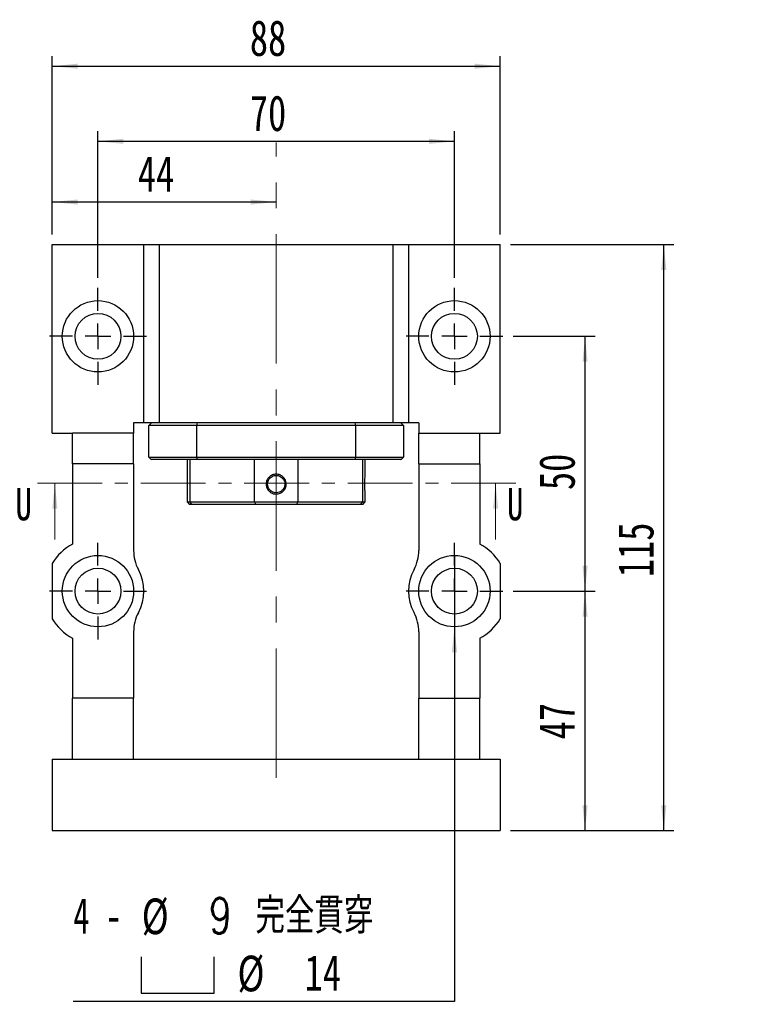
# Model space of a CAD drawing. Header units: millimetres. Extents: x 23 to 283, y 8 to 201.
# Tile 2 of 9: x 37 to 109, y 92 to 189. Entities that reach past the tile are written whole.
import ezdxf

# ---------------------------------------------------------------- set-up
doc = ezdxf.new("R2010")
doc.units = ezdxf.units.MM
doc.linetypes.add('CENTER', pattern=[10.16, 6.35, -1.27, 1.27, -1.27])
doc.linetypes.add('CENTERX2', pattern=[20.32, 12.7, -2.54, 2.54, -2.54])
doc.layers.add('FORMAT', color=7, linetype='Continuous')
doc.styles.add('SLDTEXTSTYLE0', font='TXT', dxfattribs={"width": 0.75})
doc.styles.add('SLDTEXTSTYLE1', font='TXT', dxfattribs={"width": 0.75, "bigfont": 'bigfont'})
doc.styles.add('SLDTEXTSTYLE3', font='TXT', dxfattribs={"width": 0.666667})
doc.dimstyles.new('SLDDIMSTYLE3', dxfattribs={"dimtxt": 3.5, "dimasz": 2.5, "dimexe": 0, "dimexo": 0.0625, "dimgap": 0.875, "dimtad": 1, "dimlfac": 2, "dimrnd": 1e-09, "dimzin": 12, "dimdsep": 46, "dimtxsty": 'SLDTEXTSTYLE0', "dimsah": 1, "dimcen": 0.09, "dimadec": 0, "dimazin": 3, "dimtfac": 1, "dimtofl": 0, "dimtmove": 0, "dimatfit": 3, "dimfxl": 0, "dimfrac": 2, "dimtolj": 1, "dimtzin": 12, "dimarcsym": 0})
doc.dimstyles.new('SLDDIMSTYLE4', dxfattribs={"dimtxt": 3.5, "dimasz": 2.5, "dimexe": 0, "dimexo": 0.0625, "dimgap": 0.875, "dimtad": 0, "dimtih": 1, "dimtoh": 1, "dimdec": 6, "dimlfac": 2, "dimrnd": 1e-09, "dimzin": 12, "dimdsep": 46, "dimtxsty": 'SLDTEXTSTYLE0', "dimblk1": 'NONE', "dimsah": 1, "dimcen": 0, "dimadec": 0, "dimazin": 3, "dimtfac": 1, "dimtmove": 0, "dimatfit": 3, "dimldrblk": 'NONE', "dimfxl": 0, "dimfrac": 2, "dimtolj": 1, "dimtzin": 12, "dimarcsym": 0})

# ---------------------------------------------------------------- blocks, each defined once
blk = doc.blocks.new('_D_1')
at = {"layer": 'FORMAT', "color": 7}
for p, q in [((44.575, 163.781), (44.575, 178.163)), ((79.575, 163.781), (79.575, 178.163)), ((44.575, 177.163), (79.575, 177.163))]:
    blk.add_line(p, q, dxfattribs=at)
for points in [[(44.575, 177.163), (47.075, 176.913), (47.075, 177.413)], [(79.575, 177.163), (77.075, 177.413), (77.075, 176.913)]]:
    blk.add_solid(points, dxfattribs=at)
at = {"layer": 'FORMAT', "color": 7, "insert": (59.489, 181.675), "char_height": 3.5, "attachment_point": 1, "style": 'SLDTEXTSTYLE0'}
blk.add_mtext('70', dxfattribs=at)
blk = doc.blocks.new('_D_2')
at = {"layer": 'FORMAT', "color": 7}
for p, q in [((85.325, 158.031), (93.398, 158.031)), ((92.398, 133.031), (92.398, 158.031)), ((85.325, 133.031), (93.398, 133.031))]:
    blk.add_line(p, q, dxfattribs=at)
for points in [[(92.398, 158.031), (92.148, 155.531), (92.648, 155.531)], [(92.398, 133.031), (92.648, 135.531), (92.148, 135.531)]]:
    blk.add_solid(points, dxfattribs=at)
at = {"layer": 'FORMAT', "color": 7, "insert": (87.886, 142.945), "char_height": 3.5, "attachment_point": 1, "rotation": 90, "style": 'SLDTEXTSTYLE0'}
blk.add_mtext('50', dxfattribs=at)
blk = doc.blocks.new('SW_SYMBOL_HOLE_SPOT')
at = {"layer": 'FORMAT', "color": 0}
for p, q in [((0, 875), (0, 75)), ((1600, 75), (1600, 875)), ((0, 75), (1600, 75))]:
    blk.add_line(p, q, dxfattribs=at)
blk = doc.blocks.new('_D_3')
at = {"layer": 'FORMAT'}
for p, q in [((79.575, 136.531), (79.575, 129.531)), ((79.575, 129.531), (79.575, 92.758)), ((79.575, 92.758), (42.147, 92.758))]:
    blk.add_line(p, q, dxfattribs=at)
blk.add_solid([(79.575, 129.531), (79.325, 127.031), (79.825, 127.031)], dxfattribs=at)
at = {"layer": 'FORMAT', "xscale": 0.004470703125, "yscale": 0.004470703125, "zscale": 0.004470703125}
blk.add_blockref('SW_SYMBOL_HOLE_SPOT', (48.826, 93.243), dxfattribs=at)
at = {"layer": 'FORMAT', "char_height": 3.5, "attachment_point": 1}
for s, insert, style in [('4 -', (42.147, 102.933), 'SLDTEXTSTYLE3'), ('%%c', (48.87, 102.879), 'SLDTEXTSTYLE0'), ('9 \\M+18AAE\\M+19153\\M+18AD1\\M+190FA', (55.461, 102.933), 'SLDTEXTSTYLE1'), ('%%c', (58.272, 97.27), 'SLDTEXTSTYLE0'), ('14', (64.863, 97.323), 'SLDTEXTSTYLE0')]:
    blk.add_mtext(s, dxfattribs=dict(at, insert=insert, style=style))
blk = doc.blocks.new('_NONE')
blk = doc.blocks.new('_D_4')
at = {"layer": 'FORMAT', "color": 7}
for p, q in [((85.325, 133.031), (93.398, 133.031)), ((92.398, 109.531), (92.398, 133.031)), ((85.075, 109.531), (93.398, 109.531))]:
    blk.add_line(p, q, dxfattribs=at)
for points in [[(92.398, 133.031), (92.148, 130.531), (92.648, 130.531)], [(92.398, 109.531), (92.648, 112.031), (92.148, 112.031)]]:
    blk.add_solid(points, dxfattribs=at)
at = {"layer": 'FORMAT', "color": 7, "insert": (87.886, 118.488), "char_height": 3.5, "attachment_point": 1, "rotation": 90, "style": 'SLDTEXTSTYLE0'}
blk.add_mtext('47', dxfattribs=at)
blk = doc.blocks.new('_D_5')
at = {"layer": 'FORMAT', "color": 7}
for p, q in [((85.075, 167.031), (101.131, 167.031)), ((100.131, 109.531), (100.131, 167.031)), ((85.075, 109.531), (101.131, 109.531))]:
    blk.add_line(p, q, dxfattribs=at)
for points in [[(100.131, 167.031), (99.881, 164.531), (100.381, 164.531)], [(100.131, 109.531), (100.381, 112.031), (99.881, 112.031)]]:
    blk.add_solid(points, dxfattribs=at)
at = {"layer": 'FORMAT', "color": 7, "insert": (95.619, 134.402), "char_height": 3.5, "attachment_point": 1, "rotation": 90, "style": 'SLDTEXTSTYLE0'}
blk.add_mtext('115', dxfattribs=at)
blk = doc.blocks.new('_D_6')
at = {"layer": 'FORMAT', "color": 7}
for p, q in [((40.075, 168.031), (40.075, 172.208)), ((62.075, 171.208), (40.075, 171.208))]:
    blk.add_line(p, q, dxfattribs=at)
for points in [[(40.075, 171.208), (42.575, 170.958), (42.575, 171.458)], [(62.075, 171.208), (59.575, 171.458), (59.575, 170.958)]]:
    blk.add_solid(points, dxfattribs=at)
at = {"layer": 'FORMAT', "color": 7, "insert": (48.489, 175.72), "char_height": 3.5, "attachment_point": 1, "style": 'SLDTEXTSTYLE0'}
blk.add_mtext('44', dxfattribs=at)
blk = doc.blocks.new('_D_7')
at = {"layer": 'FORMAT', "color": 7}
for p, q in [((40.075, 168.031), (40.075, 185.531)), ((84.075, 168.031), (84.075, 185.531)), ((40.075, 184.531), (84.075, 184.531))]:
    blk.add_line(p, q, dxfattribs=at)
for points in [[(40.075, 184.531), (42.575, 184.281), (42.575, 184.781)], [(84.075, 184.531), (81.575, 184.781), (81.575, 184.281)]]:
    blk.add_solid(points, dxfattribs=at)
at = {"layer": 'FORMAT', "color": 7, "insert": (59.489, 189.043), "char_height": 3.5, "attachment_point": 1, "style": 'SLDTEXTSTYLE0'}
blk.add_mtext('88', dxfattribs=at)
blk = doc.blocks.new('SW_CENTERMARKSYMBOL_3')
at = {"layer": 'FORMAT', "color": 0}
for p, q in [((0, 2.5), (0, 4.75)), ((0, 0), (0, 1.25)), ((-2.5, 0), (-4.75, 0)), ((0, 0), (-1.25, 0)), ((0, 0), (0, -1.25)), ((0, 0), (1.25, 0)), ((2.5, 0), (4.75, 0)), ((0, -2.5), (0, -4.75))]:
    blk.add_line(p, q, dxfattribs=at)
blk = doc.blocks.new('SW_CENTERMARKSYMBOL_4')
at = {"layer": 'FORMAT', "color": 0}
for p, q in [((0, 2.5), (0, 4.75)), ((0, 0), (0, 1.25)), ((-2.5, 0), (-4.75, 0)), ((0, 0), (-1.25, 0)), ((0, 0), (0, -1.25)), ((0, 0), (1.25, 0)), ((2.5, 0), (4.75, 0)), ((0, -2.5), (0, -4.75))]:
    blk.add_line(p, q, dxfattribs=at)
blk = doc.blocks.new('SW_CENTERMARKSYMBOL_5')
at = {"layer": 'FORMAT', "color": 0}
for p, q in [((0, 2.5), (0, 4.75)), ((0, 0), (0, 1.25)), ((-2.5, 0), (-4.75, 0)), ((0, 0), (-1.25, 0)), ((0, 0), (0, -1.25)), ((0, 0), (1.25, 0)), ((2.5, 0), (4.75, 0)), ((0, -2.5), (0, -4.75))]:
    blk.add_line(p, q, dxfattribs=at)
blk = doc.blocks.new('SW_CENTERMARKSYMBOL_6')
at = {"layer": 'FORMAT', "color": 0}
for p, q in [((0, 2.5), (0, 4.75)), ((0, 0), (0, 1.25)), ((-2.5, 0), (-4.75, 0)), ((0, 0), (-1.25, 0)), ((0, 0), (0, -1.25)), ((0, 0), (1.25, 0)), ((2.5, 0), (4.75, 0)), ((0, -2.5), (0, -4.75))]:
    blk.add_line(p, q, dxfattribs=at)

msp = doc.modelspace()

# ---------------------------------------------------------------- linework, layer by layer
at = {"color": 7, "linetype": 'Continuous', "lineweight": 25}
for p, q in [((40.07491667, 148.53107502), (40.07491667, 167.03107479)), ((40.07491667, 167.03107479), (49.07491629, 167.03107479)), ((49.07491629, 149.53107518), (49.07491629, 167.03107479)), ((49.07491629, 167.03107479), (50.57491653, 167.03107479)), ((50.57491653, 167.03107479), (50.57491653, 149.53107518)), ((50.57491653, 167.03107479), (73.57491658, 167.03107479)), ((73.57491658, 149.53107518), (73.57491658, 167.03107479)), ((73.57491658, 167.03107479), (75.07491682, 167.03107479)), ((75.07491682, 167.03107479), (75.07491682, 149.53107518)), ((75.07491682, 167.03107479), (84.07491644, 167.03107479)), ((84.07491644, 148.53107502), (84.07491644, 167.03107479)), ((48.07491612, 149.53107518), (48.07491612, 148.53107502)), ((49.07491629, 149.53107518), (48.07491612, 149.53107518)), ((50.57491653, 149.53107518), (49.07491629, 149.53107518)), ((54.24468697, 149.28107468), (49.57491637, 149.28107468)), ((49.57491637, 146.18107436), (49.57491637, 149.28107468)), ((73.57491658, 149.53107518), (50.57491653, 149.53107518)), ((69.90514614, 149.28107468), (54.24468697, 149.28107468)), ((54.24468697, 149.28107468), (54.24468697, 146.18107436)), ((74.57491674, 149.28107468), (69.90514614, 149.28107468)), ((69.90514614, 146.18107436), (69.90514614, 149.28107468)), ((75.07491682, 149.53107518), (73.57491658, 149.53107518)), ((74.57491674, 149.28107468), (74.57491674, 146.18107436)), ((76.07491699, 149.53107518), (75.07491682, 149.53107518)), ((76.07491699, 149.53107518), (76.07491699, 148.53107502)), ((40.07491667, 148.53107502), (42.074917, 148.53107502)), ((48.07491612, 148.53107502), (42.074917, 148.53107502)), ((42.074917, 145.53107453), (42.074917, 148.53107502)), ((48.07491612, 145.53107453), (48.07491612, 148.53107502)), ((76.07491699, 148.53107502), (82.07491611, 148.53107502)), ((76.07491699, 145.53107453), (76.07491699, 148.53107502)), ((82.07491611, 148.53107502), (84.07491644, 148.53107502)), ((82.07491611, 145.53107453), (82.07491611, 148.53107502)), ((49.57491637, 146.18107436), (54.24468697, 146.18107436)), ((54.31685609, 145.93107385), (49.82491688, 145.93107385)), ((53.32486623, 145.93107385), (53.32486623, 141.7810036)), ((53.5846838, 145.93107385), (53.5846838, 141.7810036)), ((54.24468697, 146.18107436), (69.90514614, 146.18107436)), ((69.83297703, 145.93107385), (54.31685609, 145.93107385)), ((59.95847739, 141.7810036), (59.95847739, 145.93107385)), ((64.19135572, 145.93107385), (64.19135572, 141.7810036)), ((74.32491624, 145.93107385), (69.83297703, 145.93107385)), ((69.90514614, 146.18107436), (74.57491674, 146.18107436)), ((70.56514931, 141.7810036), (70.56514931, 145.93107385)), ((70.82496688, 144.50111372), (70.82496688, 145.93107385)), ((48.07491612, 145.53107453), (42.074917, 145.53107453)), ((42.074917, 145.53107453), (42.074917, 137.64762079)), ((48.07491612, 145.53107453), (48.07491612, 137.03107407)), ((76.07491699, 145.53107453), (82.07491611, 145.53107453)), ((76.07491699, 145.53107453), (76.07491699, 137.03107407)), ((82.07491611, 145.53107453), (82.07491611, 137.64762079)), ((70.82496688, 141.7810036), (70.82496688, 142.5607199)), ((53.32486623, 141.7810036), (53.5748956, 141.53097515)), ((53.32486623, 141.7810036), (53.5846838, 141.7810036)), ((53.81089833, 141.53097515), (53.5748956, 141.53097515)), ((53.5846838, 141.7810036), (59.95847739, 141.7810036)), ((60.08585694, 141.53097515), (53.81089833, 141.53097515)), ((59.95847739, 141.7810036), (64.19135572, 141.7810036)), ((64.06397617, 141.53097515), (60.08585694, 141.53097515)), ((70.33893478, 141.53097515), (64.06397617, 141.53097515)), ((64.19135572, 141.7810036), (70.56514931, 141.7810036)), ((70.57493751, 141.53097515), (70.33893478, 141.53097515)), ((70.56514931, 141.7810036), (70.82496688, 141.7810036)), ((70.57493751, 141.53097515), (70.82496688, 141.7810036)), ((40.07491667, 135.73523742), (40.07491667, 130.32691312)), ((84.07491644, 135.73523742), (84.07491644, 130.32691312)), ((48.07491612, 129.03107462), (48.07491612, 122.53107635)), ((76.07491699, 129.03107462), (76.07491699, 122.53107635)), ((42.074917, 128.4145279), (42.074917, 122.53107635)), ((82.07491611, 128.4145279), (82.07491611, 122.53107635)), ((48.07491612, 122.53107635), (42.074917, 122.53107635)), ((42.074917, 116.53107536), (42.074917, 122.53107635)), ((48.07491612, 116.53107536), (48.07491612, 122.53107635)), ((76.07491699, 122.53107635), (82.07491611, 122.53107635)), ((76.07491699, 116.53107536), (76.07491699, 122.53107635)), ((82.07491611, 116.53107536), (82.07491611, 122.53107635)), ((40.07491667, 116.53107536), (40.07491667, 109.53107608)), ((40.07491667, 116.53107536), (84.07491644, 116.53107536)), ((84.07491644, 116.53107536), (84.07491644, 109.53107608)), ((40.07491667, 109.53107608), (84.07491644, 109.53107608))]:
    msp.add_line(p, q, dxfattribs=at)
at = {"color": 7, "linetype": 'CENTER', "lineweight": 18}
msp.add_line((85.61516956, 143.61004152), (38.34281393, 143.61004152), dxfattribs=at)
at = {"color": 7, "linetype": 'Continuous', "lineweight": 18}
for p, q in [((40.34281393, 138.11004152), (40.34281393, 143.61004152)), ((83.61516956, 138.11004152), (83.61516956, 143.61004152))]:
    msp.add_line(p, q, dxfattribs=at)
at = {"color": 7, "linetype": 'Continuous', "lineweight": 25}
for centre, radius in [((44.57491656, 158.03107477), 3.5), ((79.57491656, 158.03107477), 3.5), ((44.57491656, 158.03107477), 2.25), ((79.57491656, 158.03107477), 2.25), ((44.57491656, 133.03107477), 3.5), ((79.57491656, 133.03107477), 3.5), ((44.57491656, 133.03107477), 2.25), ((79.57491656, 133.03107477), 2.25)]:
    msp.add_circle(centre, radius, dxfattribs=at)
for centre, radius, start, end in [((44.57491656, 133.03107477), 5.25, 118.4368901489, 148.9972808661), ((79.57491656, 133.03107477), 5.25, 31.0027191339, 61.5631098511), ((52.07491656, 137.03107477), 4, 180, 208.0724869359), ((72.07491656, 137.03107477), 4, 331.9275130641, 0), ((44.57491656, 133.03107477), 4.5, 331.9275130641, 28.0724869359), ((79.57491656, 133.03107477), 4.5, 151.9275130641, 208.0724869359), ((52.07491656, 129.03107477), 4, 151.9275130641, 180), ((72.07491656, 129.03107477), 4, 0, 28.0724869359), ((44.57491656, 133.03107477), 5.25, 211.0027191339, 241.5631098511), ((79.57491656, 133.03107477), 5.25, 298.4368901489, 328.9972808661)]:
    msp.add_arc(centre, radius, start, end, dxfattribs=at)
for points in [[(49.57491656, 149.28107477), (49.65826522, 149.36442343), (49.74159876, 149.44775697), (49.82491656, 149.53107477)], [(54.31685623, 149.53107477), (54.29269232, 149.44775697), (54.26863674, 149.36442343), (54.24468667, 149.28107477)], [(69.90514644, 149.28107477), (69.88119637, 149.36442343), (69.85714079, 149.44775697), (69.83297688, 149.53107477)], [(74.57491656, 149.28107477), (74.49156789, 149.36442343), (74.40823435, 149.44775697), (74.32491656, 149.53107477)], [(49.57491656, 146.18107477), (49.65826522, 146.0977261), (49.74159876, 146.01439256), (49.82491656, 145.93107477)], [(54.24468667, 146.18107477), (54.26863674, 146.0977261), (54.29269232, 146.01439256), (54.31685623, 145.93107477)], [(69.83297688, 145.93107477), (69.85714079, 146.01439256), (69.88119637, 146.0977261), (69.90514644, 146.18107477)], [(74.32491656, 145.93107477), (74.40823435, 146.01439256), (74.49156789, 146.0977261), (74.57491656, 146.18107477)], [(53.58468334, 141.78100406), (53.65998223, 141.6976371), (53.7353867, 141.61429252), (53.81089852, 141.53097477)], [(59.95847734, 141.78100406), (60.00107713, 141.6976371), (60.04353969, 141.61429252), (60.08585697, 141.53097477)], [(64.19135577, 141.78100406), (64.14875599, 141.6976371), (64.10629342, 141.61429252), (64.06397614, 141.53097477)], [(70.56514977, 141.78100406), (70.48985088, 141.6976371), (70.41444641, 141.61429252), (70.33893459, 141.53097477)]]:
    msp.add_open_spline(points, degree=3, dxfattribs=at)
for points, knots in [([(62.07491656, 144.50132913), (62.2046145, 144.501265), (62.46354549, 144.45636893), (62.75308877, 144.25675327), (62.94060421, 144.02382137), (63.04059214, 143.78598312), (63.06859533, 143.55352821), (63.04810958, 143.34067197), (62.99029767, 143.15756489), (62.89946862, 142.98806501), (62.77646678, 142.84060088), (62.62636264, 142.71949532), (62.45389146, 142.63015265), (62.26741135, 142.57314743), (62.0512527, 142.55284544), (61.81554996, 142.58021243), (61.57456736, 142.67842617), (61.37083682, 142.8380164), (61.208853, 143.0387396), (61.10906607, 143.27656415), (61.08119803, 143.50899384), (61.10193463, 143.72184875), (61.15994919, 143.90500314), (61.25095116, 144.07475361), (61.41553316, 144.27094621), (61.68689399, 144.45685747), (61.94541981, 144.50139315), (62.07491656, 144.50132913)], [0, 0, 0, 0, 0.06280509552, 0.12533610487, 0.16749457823, 0.20796923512, 0.24986194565, 0.28063561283, 0.31190900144, 0.34315913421, 0.37420176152, 0.40532430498, 0.43699258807, 0.46872666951, 0.50010829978, 0.54256076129, 0.58346230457, 0.62580260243, 0.6680046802, 0.70847568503, 0.75031801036, 0.78111803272, 0.81242009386, 0.84368992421, 0.87476228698, 0.9372923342, 1, 1, 1, 1]), ([(62.07491656, 144.38097477), (62.01303743, 144.38097272), (61.87706091, 144.3660735), (61.66634441, 144.28937256), (61.46470214, 144.14163879), (61.31674098, 143.94004266), (61.23993594, 143.72907882), (61.21431748, 143.49631238), (61.26304513, 143.21197178), (61.4331141, 142.94348959), (61.66553745, 142.77315229), (61.87626423, 142.69617205), (62.10946023, 142.67034605), (62.3943624, 142.71921471), (62.66315214, 142.88983804), (62.83330334, 143.12255823), (62.90999607, 143.33339137), (62.93548979, 143.56603159), (62.88669269, 143.85033585), (62.7165089, 144.11881494), (62.48388091, 144.28912915), (62.27295348, 144.36605883), (62.13685218, 144.38097681), (62.07491656, 144.38097477)], [0, 0, 0, 0, 0.0348172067, 0.0765080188, 0.1250713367, 0.1737945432, 0.215528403, 0.250270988, 0.3048546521, 0.374979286, 0.4235747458, 0.4652688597, 0.5000602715, 0.5548892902, 0.6250045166, 0.6736725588, 0.715367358, 0.7500871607, 0.8046603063, 0.874806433, 0.923419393, 0.9651509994, 1, 1, 1, 1]), ([(70.82496688, 142.5607199), (70.82319779, 142.57380437), (70.81966732, 142.59991619), (70.79718634, 142.82988673), (70.774888, 143.14609718), (70.76784845, 143.46797819), (70.77071796, 143.72129099), (70.7791205, 143.96492822), (70.79696147, 144.23468633), (70.81983085, 144.4559751), (70.82323804, 144.48605591), (70.8249436, 144.50111372)], [0, 0, 0, 0, 0.1259762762, 0.2514026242, 0.3761308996, 0.5002503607, 0.5619769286, 0.6247061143, 0.7490350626, 0.8743723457, 1, 1, 1, 1])]:
    msp.add_open_spline(points, degree=3, knots=knots, dxfattribs=at)
at = {"color": 7, "linetype": 'Continuous', "lineweight": 18}
for points in [[(40.34281393, 143.61004152), (40.09281393, 141.11004152), (40.59281393, 141.11004152)], [(83.61516956, 143.61004152), (83.36516956, 141.11004152), (83.86516956, 141.11004152)]]:
    msp.add_solid(points, dxfattribs=at)
at = {"layer": 'FORMAT', "color": 7, "linetype": 'CENTERX2', "lineweight": 18}
msp.add_line((62.07491656, 114.71230829), (62.07491656, 177.03107477), dxfattribs=at)

# ---------------------------------------------------------------- block references
at = {"layer": 'FORMAT', "color": 7}
for name, p in [('SW_CENTERMARKSYMBOL_6', (44.57491656, 158.03107477)), ('SW_CENTERMARKSYMBOL_5', (79.57491656, 158.03107477)), ('SW_CENTERMARKSYMBOL_3', (44.57491656, 133.03107477)), ('SW_CENTERMARKSYMBOL_4', (79.57491656, 133.03107477))]:
    msp.add_blockref(name, p, dxfattribs=at)

# ---------------------------------------------------------------- texts
at = {"color": 7, "linetype": 'Continuous', "char_height": 3.175, "attachment_point": 1, "style": 'SLDTEXTSTYLE0'}
for insert in [(36.46461123, 143.15359735), (84.72322747, 143.15359735)]:
    msp.add_mtext('U', dxfattribs=dict(at, insert=insert))

# ---------------------------------------------------------------- dimensions: what is measured, and where the dimension line sits
at = {"layer": 'FORMAT', "color": 7}
for base, p1, p2, picture, middle in [((84.07491656, 184.53107477), (40.07491656, 167.03107477), (84.07491656, 167.03107477), '_D_7', (62.07491656, 184.53107477)), ((79.57491656, 177.16344057), (44.57491656, 162.78107477), (79.57491656, 162.78107477), '_D_1', (62.07491656, 177.16344057)), ((40.07491656, 171.20816256), (62.07491656, 177.03107477), (40.07491656, 167.03107477), '_D_6', (51.07491656, 171.20816256))]:
    dim = msp.add_linear_dim(base=base, p1=p1, p2=p2, dimstyle='SLDDIMSTYLE3', dxfattribs=at)
    dim.commit()
    dim.dimension.update_dxf_attribs({"geometry": picture, "text_midpoint": middle, "dimtype": 160})
for base, p1, p2, picture, middle in [((100.13065769, 167.03107477), (84.07491656, 109.53107477), (84.07491656, 167.03107477), '_D_5', (100.13065769, 138.28107477)), ((92.39776016, 158.03107477), (84.32491656, 133.03107477), (84.32491656, 158.03107477), '_D_2', (92.39776016, 145.53107477)), ((92.39776016, 133.03107477), (84.07491656, 109.53107477), (84.32491656, 133.03107477), '_D_4', (92.39776016, 121.07398957))]:
    dim = msp.add_linear_dim(base=base, p1=p1, p2=p2, angle=90, dimstyle='SLDDIMSTYLE3', dxfattribs=at)
    dim.commit()
    dim.dimension.update_dxf_attribs({"geometry": picture, "text_midpoint": middle, "dimtype": 160})
at = {"layer": 'FORMAT'}
dim = msp.add_diameter_dim_2p(p1=(79.57491656, 136.53107477), p2=(79.57491656, 129.53107477), text='4 - <> 完全貫穿\\P{\\fGDT;v}%%c 14 \\P', dimstyle='SLDDIMSTYLE4', dxfattribs=at)
dim.commit()
dim.dimension.update_dxf_attribs({"geometry": '_D_3', "text_midpoint": (60.06729314, 98.36753085), "dimtype": 163})

doc.saveas('drawing.dxf')
